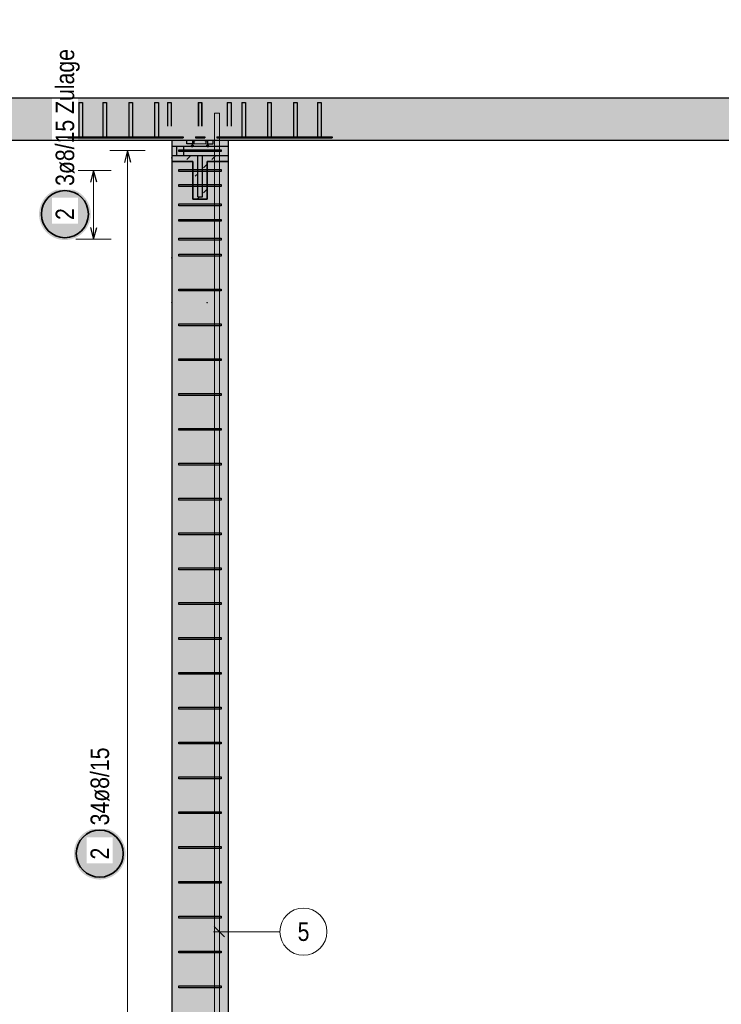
# Model space of a CAD drawing. Header units: millimetres. Extents: x -17.3 to 56.2, y -13.9 to 21.4.
# Tile 55 of 56: x 48.5 to 51.5, y -9.6 to -5.4. Entities that reach past the tile are written whole.
import ezdxf

# ---------------------------------------------------------------- set-up
doc = ezdxf.new("R2010")
doc.units = ezdxf.units.MM
doc.linetypes.add('HIDDEN', pattern=[0.375, 0.25, -0.125])
for name, color, linetype, lineweight in [('Achsen', 7, 'Continuous', 20), ('Bewehrung', 7, 'Continuous', 20), ('Geschnittene Kanten', 7, 'Continuous', 20), ('Schraffuren', 7, 'Continuous', 20)]:
    doc.layers.add(name, color=color, linetype=linetype, lineweight=lineweight)
doc.styles.add('Arial Narrow', font='ARIALN.TTF')

msp = doc.modelspace()

# ---------------------------------------------------------------- hatches: boundary and pattern name
at = {"layer": 'Achsen', "lineweight": 18, "true_color": 0x48a4ff}
for points in [[(49.265527, -5.894592), (49.265527, -5.917592), (49.205527, -5.917592), (49.205527, -5.894592), (49.225527, -5.892592), (49.245527, -5.892592)], [(49.355527, -5.917592), (49.355527, -5.957592), (49.115527, -5.957592), (49.115527, -5.917592)], [(49.245527, -6.132592), (49.245527, -5.957592), (49.225527, -5.957592), (49.225527, -6.132592)]]:
    msp.add_hatch(color=161, dxfattribs=at).paths.add_polyline_path(points)
at = {"layer": 'Achsen', "lineweight": 18}
h = msp.add_hatch(dxfattribs=at)
h.set_pattern_fill('punkt', color=5, scale=0.01, angle=135, style=0, pattern_type=2)
h.set_pattern_definition([(135, (0, 0), (-0.015909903, -0.015909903), [0, -0.0375])])
h.paths.add_polyline_path([(49.19988, -5.917592), (49.205527, -5.917592), (49.205527, -5.912287)])
h = msp.add_hatch(dxfattribs=at)
h.set_pattern_fill('punkt', color=5, scale=0.01, angle=45, style=0, pattern_type=2)
h.set_pattern_definition([(45, (0, 0), (-0.015909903, 0.015909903), [0, -0.0375])])
h.paths.add_polyline_path([(49.265527, -5.911946), (49.265527, -5.917592), (49.270832, -5.917592)])
at = {"layer": 'Achsen'}
h = msp.add_hatch(dxfattribs=at)
h.set_pattern_fill('uB', color=10, scale=0.01, angle=45, style=0, pattern_type=2)
h.set_pattern_definition([(45, (0, 0), (-0.106066, 0.106066), [0.025, -0.025]), (45, (-0.03536, 0.07071), (-0.106066, 0.106066), [0.025, -0.025, 0.025, -0.025])])
h.paths.add_polyline_path([(49.355527, -5.982592), (49.355527, -5.957592), (49.245527, -5.957592), (49.245527, -6.132592), (49.225527, -6.132592), (49.225527, -5.957592), (49.115527, -5.957592), (49.115527, -5.982592), (49.205527, -5.982592), (49.205527, -6.142592), (49.235527, -6.143558), (49.265527, -6.142592), (49.265527, -5.982592)])
at = {"layer": 'Bewehrung', "lineweight": 25, "true_color": 0xffffff}
for points in [[(48.771082, -6.206818), (48.771015, -6.202979), (48.770814, -6.199144), (48.770479, -6.19532), (48.770011, -6.191509), (48.769411, -6.187716), (48.768678, -6.183947), (48.767814, -6.180206), (48.766821, -6.176498), (48.765698, -6.172826), (48.764448, -6.169195), (48.763072, -6.165611), (48.761572, -6.162077), (48.759949, -6.158597), (48.758206, -6.155176), (48.756345, -6.151818), (48.754367, -6.148527), (48.752276, -6.145306), (48.750074, -6.142161), (48.747763, -6.139095), (48.745347, -6.136111), (48.742828, -6.133213), (48.740209, -6.130405), (48.737494, -6.12769), (48.734686, -6.125072), (48.731788, -6.122553), (48.728805, -6.120136), (48.725738, -6.117826), (48.722593, -6.115624), (48.719373, -6.113532), (48.716082, -6.111555), (48.712724, -6.109693), (48.709303, -6.10795), (48.705823, -6.106328), (48.702289, -6.104827), (48.698704, -6.103451), (48.695074, -6.102201), (48.691402, -6.101079), (48.687693, -6.100085), (48.683952, -6.099221), (48.680183, -6.098489), (48.676391, -6.097888), (48.67258, -6.09742), (48.668755, -6.097086), (48.664921, -6.096885), (48.661082, -6.096818), (48.657243, -6.096885), (48.653409, -6.097086), (48.649584, -6.09742), (48.645773, -6.097888), (48.64198, -6.098489), (48.638212, -6.099221), (48.63447, -6.100085), (48.630762, -6.101079), (48.62709, -6.102201), (48.62346, -6.103451), (48.619875, -6.104827), (48.616341, -6.106328), (48.612861, -6.10795), (48.60944, -6.109693), (48.606082, -6.111555), (48.602791, -6.113532), (48.599571, -6.115624), (48.596425, -6.117826), (48.593359, -6.120136), (48.590375, -6.122553), (48.587477, -6.125072), (48.584669, -6.12769), (48.581954, -6.130405), (48.579336, -6.133213), (48.576817, -6.136111), (48.574401, -6.139095), (48.57209, -6.142161), (48.569888, -6.145306), (48.567797, -6.148527), (48.565819, -6.151818), (48.563958, -6.155176), (48.562214, -6.158597), (48.560592, -6.162077), (48.559092, -6.165611), (48.557716, -6.169195), (48.556466, -6.172826), (48.555343, -6.176498), (48.554349, -6.180206), (48.553486, -6.183947), (48.552753, -6.187716), (48.552152, -6.191509), (48.551684, -6.19532), (48.55135, -6.199144), (48.551149, -6.202979), (48.551082, -6.206818), (48.551149, -6.210657), (48.55135, -6.214491), (48.551684, -6.218316), (48.552152, -6.222127), (48.552753, -6.225919), (48.553486, -6.229688), (48.554349, -6.233429), (48.555343, -6.237138), (48.556466, -6.24081), (48.557716, -6.24444), (48.559092, -6.248024), (48.560592, -6.251559), (48.562214, -6.255038), (48.563958, -6.25846), (48.565819, -6.261818), (48.567797, -6.265109), (48.569888, -6.268329), (48.57209, -6.271474), (48.574401, -6.27454), (48.576817, -6.277524), (48.579336, -6.280422), (48.581954, -6.28323), (48.584669, -6.285945), (48.587477, -6.288564), (48.590375, -6.291083), (48.593359, -6.293499), (48.596425, -6.29581), (48.599571, -6.298012), (48.602791, -6.300103), (48.606082, -6.30208), (48.60944, -6.303942), (48.612861, -6.305685), (48.616341, -6.307308), (48.619875, -6.308808), (48.62346, -6.310184), (48.62709, -6.311434), (48.630762, -6.312556), (48.63447, -6.31355), (48.638212, -6.314414), (48.64198, -6.315146), (48.645773, -6.315747), (48.649584, -6.316215), (48.653409, -6.31655), (48.657243, -6.316751), (48.661082, -6.316818), (48.664921, -6.316751), (48.668755, -6.31655), (48.67258, -6.316215), (48.676391, -6.315747), (48.680183, -6.315146), (48.683952, -6.314414), (48.687693, -6.31355), (48.691402, -6.312556), (48.695074, -6.311434), (48.698704, -6.310184), (48.702289, -6.308808), (48.705823, -6.307308), (48.709303, -6.305685), (48.712724, -6.303942), (48.716082, -6.30208), (48.719373, -6.300103), (48.722593, -6.298012), (48.725738, -6.29581), (48.728805, -6.293499), (48.731788, -6.291083), (48.734686, -6.288564), (48.737494, -6.285945), (48.740209, -6.28323), (48.742828, -6.280422), (48.745347, -6.277524), (48.747763, -6.27454), (48.750074, -6.271474), (48.752276, -6.268329), (48.754367, -6.265109), (48.756345, -6.261818), (48.758206, -6.25846), (48.759949, -6.255038), (48.761572, -6.251559), (48.763072, -6.248024), (48.764448, -6.24444), (48.765698, -6.24081), (48.766821, -6.237138), (48.767814, -6.233429), (48.768678, -6.229688), (48.769411, -6.225919), (48.770011, -6.222127), (48.770479, -6.218316), (48.770814, -6.214491)], [(48.919407, -8.924592), (48.91934, -8.920753), (48.919139, -8.916918), (48.918804, -8.913093), (48.918336, -8.909283), (48.917736, -8.90549), (48.917003, -8.901721), (48.916139, -8.89798), (48.915146, -8.894272), (48.914023, -8.8906), (48.912773, -8.886969), (48.911397, -8.883385), (48.909897, -8.879851), (48.908274, -8.876371), (48.906531, -8.87295), (48.90467, -8.869592), (48.902692, -8.866301), (48.900601, -8.86308), (48.898399, -8.859935), (48.896088, -8.856869), (48.893672, -8.853885), (48.891153, -8.850987), (48.888534, -8.848179), (48.885819, -8.845464), (48.883011, -8.842846), (48.880114, -8.840327), (48.87713, -8.83791), (48.874063, -8.8356), (48.870918, -8.833397), (48.867698, -8.831306), (48.864407, -8.829329), (48.861049, -8.827467), (48.857628, -8.825724), (48.854148, -8.824102), (48.850614, -8.822601), (48.847029, -8.821225), (48.843399, -8.819975), (48.839727, -8.818853), (48.836018, -8.817859), (48.832277, -8.816995), (48.828508, -8.816263), (48.824716, -8.815662), (48.820905, -8.815194), (48.81708, -8.81486), (48.813246, -8.814659), (48.809407, -8.814592), (48.805568, -8.814659), (48.801734, -8.81486), (48.797909, -8.815194), (48.794098, -8.815662), (48.790306, -8.816263), (48.786537, -8.816995), (48.782796, -8.817859), (48.779087, -8.818853), (48.775415, -8.819975), (48.771785, -8.821225), (48.7682, -8.822601), (48.764666, -8.824102), (48.761186, -8.825724), (48.757765, -8.827467), (48.754407, -8.829329), (48.751116, -8.831306), (48.747896, -8.833397), (48.744751, -8.8356), (48.741684, -8.83791), (48.7387, -8.840327), (48.735803, -8.842846), (48.732995, -8.845464), (48.73028, -8.848179), (48.727661, -8.850987), (48.725142, -8.853885), (48.722726, -8.856869), (48.720415, -8.859935), (48.718213, -8.86308), (48.716122, -8.866301), (48.714144, -8.869592), (48.712283, -8.87295), (48.71054, -8.876371), (48.708917, -8.879851), (48.707417, -8.883385), (48.706041, -8.886969), (48.704791, -8.8906), (48.703668, -8.894272), (48.702674, -8.89798), (48.701811, -8.901721), (48.701078, -8.90549), (48.700477, -8.909283), (48.70001, -8.913093), (48.699675, -8.916918), (48.699474, -8.920753), (48.699407, -8.924592), (48.699474, -8.928431), (48.699675, -8.932265), (48.70001, -8.93609), (48.700477, -8.939901), (48.701078, -8.943693), (48.701811, -8.947462), (48.702674, -8.951203), (48.703668, -8.954912), (48.704791, -8.958583), (48.706041, -8.962214), (48.707417, -8.965798), (48.708917, -8.969333), (48.71054, -8.972812), (48.712283, -8.976233), (48.714144, -8.979592), (48.716122, -8.982883), (48.718213, -8.986103), (48.720415, -8.989248), (48.722726, -8.992314), (48.725142, -8.995298), (48.727661, -8.998196), (48.73028, -9.001004), (48.732995, -9.003719), (48.735803, -9.006338), (48.7387, -9.008857), (48.741684, -9.011273), (48.744751, -9.013583), (48.747896, -9.015786), (48.751116, -9.017877), (48.754407, -9.019854), (48.757765, -9.021716), (48.761186, -9.023459), (48.764666, -9.025082), (48.7682, -9.026582), (48.771785, -9.027958), (48.775415, -9.029208), (48.779087, -9.03033), (48.782796, -9.031324), (48.786537, -9.032188), (48.790306, -9.03292), (48.794098, -9.033521), (48.797909, -9.033989), (48.801734, -9.034324), (48.805568, -9.034525), (48.809407, -9.034592), (48.813246, -9.034525), (48.81708, -9.034324), (48.820905, -9.033989), (48.824716, -9.033521), (48.828508, -9.03292), (48.832277, -9.032188), (48.836018, -9.031324), (48.839727, -9.03033), (48.843399, -9.029208), (48.847029, -9.027958), (48.850614, -9.026582), (48.854148, -9.025082), (48.857628, -9.023459), (48.861049, -9.021716), (48.864407, -9.019854), (48.867698, -9.017877), (48.870918, -9.015786), (48.874063, -9.013583), (48.87713, -9.011273), (48.880114, -9.008857), (48.883011, -9.006338), (48.885819, -9.003719), (48.888534, -9.001004), (48.891153, -8.998196), (48.893672, -8.995298), (48.896088, -8.992314), (48.898399, -8.989248), (48.900601, -8.986103), (48.902692, -8.982883), (48.90467, -8.979592), (48.906531, -8.976233), (48.908274, -8.972812), (48.909897, -8.969333), (48.911397, -8.965798), (48.912773, -8.962214), (48.914023, -8.958583), (48.915146, -8.954912), (48.916139, -8.951203), (48.917003, -8.947462), (48.917736, -8.943693), (48.918336, -8.939901), (48.918804, -8.93609), (48.919139, -8.932265)]]:
    msp.add_hatch(color=7, dxfattribs=at).paths.add_polyline_path(points)
at = {"layer": 'Schraffuren', "lineweight": 13, "true_color": 0xd7ffd7}
for points in [[(54.433513, -5.892592), (54.433513, -5.712592), (48.31211, -5.712592), (48.31211, -5.892592)], [(49.355527, -12.142594), (49.355527, -5.892592), (49.115527, -5.892592), (49.115527, -12.142594)]]:
    msp.add_hatch(color=254, dxfattribs=at).paths.add_polyline_path(points)
at = {"layer": 'Schraffuren', "lineweight": 13, "true_color": 0x4682b4}
for points in [[(48.736527, -5.877592), (48.736527, -5.732592), (48.720527, -5.732592), (48.720527, -5.877592)], [(48.838527, -5.877592), (48.838527, -5.732592), (48.822527, -5.732592), (48.822527, -5.877592)], [(48.948527, -5.877592), (48.948527, -5.732592), (48.932527, -5.732592), (48.932527, -5.877592)], [(49.058527, -5.877592), (49.058527, -5.732592), (49.042527, -5.732592), (49.042527, -5.877592)], [(49.428527, -5.877592), (49.428527, -5.732592), (49.412527, -5.732592), (49.412527, -5.877592)], [(49.538527, -5.877592), (49.538527, -5.732592), (49.522527, -5.732592), (49.522527, -5.877592)], [(49.648527, -5.877592), (49.648527, -5.732592), (49.632527, -5.732592), (49.632527, -5.877592)], [(49.750527, -5.877592), (49.750527, -5.732592), (49.734527, -5.732592), (49.734527, -5.877592)], [(48.893527, -5.882592), (48.893527, -5.877592), (48.673527, -5.877592), (48.673527, -5.882592)], [(49.113527, -5.882592), (49.113527, -5.877592), (48.893527, -5.877592), (48.893527, -5.882592)], [(49.577527, -5.882592), (49.577527, -5.877592), (49.357527, -5.877592), (49.357527, -5.882592)], [(49.797527, -5.882592), (49.797527, -5.877592), (49.577527, -5.877592), (49.577527, -5.882592)]]:
    msp.add_hatch(color=145, dxfattribs=at).paths.add_polyline_path(points)

# ---------------------------------------------------------------- linework, layer by layer
at = {"color": 3, "linetype": 'HIDDEN', "lineweight": 25, "ltscale": 0.25}
for p, q in [((49.096712, -5.732592), (49.096712, -5.877592)), ((49.096712, -5.732592), (49.097321, -5.732592)), ((49.097321, -5.732592), (49.099055, -5.732592)), ((49.099055, -5.732592), (49.10165, -5.732592)), ((49.10165, -5.732592), (49.104712, -5.732592)), ((49.104712, -5.732592), (49.107773, -5.732592)), ((49.107773, -5.732592), (49.110369, -5.732592)), ((49.110369, -5.732592), (49.112103, -5.732592)), ((49.112103, -5.732592), (49.112712, -5.732592)), ((49.112712, -5.732592), (49.112712, -5.877592)), ((49.227527, -5.732592), (49.227527, -5.877592)), ((49.227527, -5.732592), (49.228136, -5.732592)), ((49.228136, -5.732592), (49.22987, -5.732592)), ((49.229036, -5.732592), (49.229036, -5.877592)), ((49.22987, -5.732592), (49.232465, -5.732592)), ((49.232465, -5.732592), (49.235527, -5.732592)), ((49.235527, -5.732592), (49.238588, -5.732592)), ((49.238588, -5.732592), (49.241183, -5.732592)), ((49.241183, -5.732592), (49.242918, -5.732592)), ((49.242017, -5.732592), (49.242017, -5.877592)), ((49.242918, -5.732592), (49.243527, -5.732592)), ((49.243527, -5.732592), (49.243527, -5.877592)), ((49.35127, -5.732592), (49.35127, -5.877592)), ((49.35127, -5.732592), (49.351879, -5.732592)), ((49.351879, -5.732592), (49.353613, -5.732592)), ((49.353613, -5.732592), (49.356209, -5.732592)), ((49.356209, -5.732592), (49.35927, -5.732592)), ((49.35927, -5.732592), (49.362332, -5.732592)), ((49.362332, -5.732592), (49.364927, -5.732592)), ((49.364927, -5.732592), (49.366661, -5.732592)), ((49.366661, -5.732592), (49.36727, -5.732592)), ((49.36727, -5.732592), (49.36727, -5.877592)), ((48.822527, -5.877592), (48.823136, -5.877592)), ((48.823136, -5.877592), (48.82487, -5.877592)), ((48.82487, -5.877592), (48.827465, -5.877592)), ((48.827465, -5.877592), (48.830527, -5.877592)), ((48.830527, -5.877592), (48.833588, -5.877592)), ((48.833588, -5.877592), (48.836183, -5.877592)), ((48.836183, -5.877592), (48.837918, -5.877592)), ((48.837918, -5.877592), (48.838527, -5.877592)), ((48.932527, -5.877592), (48.933136, -5.877592)), ((48.933136, -5.877592), (48.93487, -5.877592)), ((48.93487, -5.877592), (48.937465, -5.877592)), ((48.937465, -5.877592), (48.940527, -5.877592)), ((48.940527, -5.877592), (48.943588, -5.877592)), ((48.943588, -5.877592), (48.946183, -5.877592)), ((48.946183, -5.877592), (48.947918, -5.877592)), ((48.947918, -5.877592), (48.948527, -5.877592)), ((49.027565, -5.877592), (49.027565, -5.882592)), ((49.042527, -5.877592), (49.043136, -5.877592)), ((49.043136, -5.877592), (49.04487, -5.877592)), ((49.04487, -5.877592), (49.047465, -5.877592)), ((49.047465, -5.877592), (49.050527, -5.877592)), ((49.050527, -5.877592), (49.053588, -5.877592)), ((49.053588, -5.877592), (49.056183, -5.877592)), ((49.056183, -5.877592), (49.057918, -5.877592)), ((49.057918, -5.877592), (49.058527, -5.877592)), ((49.084134, -5.877592), (49.084134, -5.882592)), ((49.113527, -5.877592), (49.135117, -5.877592)), ((49.113527, -5.882592), (49.135117, -5.882592)), ((49.115527, -5.892592), (49.117832, -5.892592)), ((49.117832, -5.892592), (49.124661, -5.892592)), ((49.124661, -5.892592), (49.13575, -5.892592)), ((49.135117, -5.877592), (49.135117, -5.882592)), ((49.135117, -5.877592), (49.163402, -5.877592)), ((49.135117, -5.882592), (49.163402, -5.882592)), ((49.13575, -5.892592), (49.150674, -5.892592)), ((49.150674, -5.892592), (49.168858, -5.892592)), ((49.163402, -5.877592), (49.163402, -5.882592)), ((49.168858, -5.892592), (49.189605, -5.892592)), ((49.189605, -5.892592), (49.212116, -5.892592)), ((49.212116, -5.892592), (49.235527, -5.892592)), ((49.215527, -5.877592), (49.215527, -5.882592)), ((49.215527, -5.877592), (49.255527, -5.877592)), ((49.215527, -5.882592), (49.255527, -5.882592)), ((49.235527, -5.892592), (49.258937, -5.892592)), ((49.255527, -5.877592), (49.255527, -5.882592)), ((49.258937, -5.892592), (49.281449, -5.892592)), ((49.281449, -5.892592), (49.302195, -5.892592)), ((49.302195, -5.892592), (49.320379, -5.892592)), ((49.306237, -5.877592), (49.306237, -5.882592)), ((49.306237, -5.877592), (49.334522, -5.877592)), ((49.306237, -5.882592), (49.334522, -5.882592)), ((49.320379, -5.892592), (49.335303, -5.892592)), ((49.334522, -5.877592), (49.334522, -5.882592)), ((49.334522, -5.877592), (49.357527, -5.877592)), ((49.334522, -5.882592), (49.357527, -5.882592)), ((49.335303, -5.892592), (49.346392, -5.892592)), ((49.346392, -5.892592), (49.353221, -5.892592)), ((49.353221, -5.892592), (49.355527, -5.892592)), ((49.38692, -5.877592), (49.38692, -5.882592)), ((49.412527, -5.877592), (49.413136, -5.877592)), ((49.413136, -5.877592), (49.41487, -5.877592)), ((49.41487, -5.877592), (49.417465, -5.877592)), ((49.417465, -5.877592), (49.420527, -5.877592)), ((49.420527, -5.877592), (49.423588, -5.877592)), ((49.423588, -5.877592), (49.426183, -5.877592)), ((49.426183, -5.877592), (49.427918, -5.877592)), ((49.427918, -5.877592), (49.428527, -5.877592)), ((49.443488, -5.877592), (49.443488, -5.882592)), ((49.522527, -5.877592), (49.523136, -5.877592)), ((49.523136, -5.877592), (49.52487, -5.877592)), ((49.52487, -5.877592), (49.527465, -5.877592)), ((49.527465, -5.877592), (49.530527, -5.877592)), ((49.530527, -5.877592), (49.533588, -5.877592)), ((49.533588, -5.877592), (49.536183, -5.877592)), ((49.536183, -5.877592), (49.537918, -5.877592)), ((49.537918, -5.877592), (49.538527, -5.877592)), ((49.632527, -5.877592), (49.633136, -5.877592)), ((49.633136, -5.877592), (49.63487, -5.877592)), ((49.63487, -5.877592), (49.637465, -5.877592)), ((49.637465, -5.877592), (49.640527, -5.877592)), ((49.640527, -5.877592), (49.643588, -5.877592)), ((49.643588, -5.877592), (49.646183, -5.877592)), ((49.646183, -5.877592), (49.647918, -5.877592)), ((49.647918, -5.877592), (49.648527, -5.877592)), ((49.734527, -5.877592), (49.735136, -5.877592)), ((49.735136, -5.877592), (49.73687, -5.877592)), ((49.73687, -5.877592), (49.739465, -5.877592)), ((49.739465, -5.877592), (49.742527, -5.877592)), ((49.742527, -5.877592), (49.745588, -5.877592)), ((49.745588, -5.877592), (49.748183, -5.877592)), ((49.748183, -5.877592), (49.749918, -5.877592)), ((49.749918, -5.877592), (49.750527, -5.877592))]:
    msp.add_line(p, q, dxfattribs=at)
at = {"color": 9, "linetype": 'Continuous', "lineweight": 0}
for centre in [(49.115527, -6.582881), (49.265527, -6.582881)]:
    msp.add_circle(centre, 0.00111, dxfattribs=at)
at = {"layer": 'Achsen', "color": 3, "linetype": 'Continuous', "lineweight": 25}
for p, q in [((49.179527, -5.907592), (49.179527, -5.892592)), ((49.204527, -5.892592), (49.204527, -5.907592)), ((49.205527, -5.894592), (49.225527, -5.892592)), ((49.205527, -5.917592), (49.205527, -5.894592)), ((49.225527, -5.892592), (49.245527, -5.892592)), ((49.245527, -5.892592), (49.265527, -5.894592)), ((49.265527, -5.894592), (49.265527, -5.917592)), ((49.266527, -5.892592), (49.266527, -5.907592)), ((49.291527, -5.907592), (49.291527, -5.892592)), ((49.115527, -5.917592), (49.355527, -5.917592)), ((49.204527, -5.907592), (49.179527, -5.907592)), ((49.266527, -5.907592), (49.291527, -5.907592)), ((49.115527, -5.957592), (49.355527, -5.957592)), ((49.225527, -6.132592), (49.225527, -5.957592)), ((49.245527, -6.132592), (49.245527, -5.957592)), ((49.225527, -6.132592), (49.245527, -6.132592))]:
    msp.add_line(p, q, dxfattribs=at)
at = {"layer": 'Achsen', "color": 5, "linetype": 'HIDDEN', "lineweight": 18, "ltscale": 0.25}
for p, q in [((49.210527, -5.907592), (49.210527, -5.892592)), ((49.260527, -5.907592), (49.260527, -5.892592)), ((49.210527, -5.907592), (49.260527, -5.907592))]:
    msp.add_line(p, q, dxfattribs=at)
at = {"layer": 'Achsen', "color": 3, "linetype": 'HIDDEN', "lineweight": 25, "ltscale": 0.25}
for p, q in [((49.136361, -5.957592), (49.136361, -5.917592)), ((49.166361, -5.957592), (49.166361, -5.917592))]:
    msp.add_line(p, q, dxfattribs=at)
at = {"layer": 'Achsen', "color": 4, "linetype": 'Continuous', "lineweight": 50}
for p, q in [((49.19988, -5.917592), (49.205527, -5.912287)), ((49.19988, -5.917592), (49.205527, -5.917592)), ((49.205527, -5.917592), (49.205527, -5.912287)), ((49.265527, -5.911946), (49.270832, -5.917592)), ((49.265527, -5.911946), (49.265527, -5.917592)), ((49.265527, -5.917592), (49.270832, -5.917592))]:
    msp.add_line(p, q, dxfattribs=at)
at = {"layer": 'Achsen', "color": 2, "linetype": 'Continuous', "lineweight": 35}
for p, q in [((49.115527, -5.982592), (49.205527, -5.982592)), ((49.205527, -6.142592), (49.205527, -5.982592)), ((49.265527, -6.142592), (49.265527, -5.982592)), ((49.265527, -5.982592), (49.355527, -5.982592)), ((49.205527, -6.142592), (49.235527, -6.143558)), ((49.235527, -6.143558), (49.265527, -6.142592))]:
    msp.add_line(p, q, dxfattribs=at)
at = {"layer": 'Achsen', "color": 9, "linetype": 'Continuous', "lineweight": 0}
msp.add_circle((49.355527, -6.582594), 0.00111, dxfattribs=at)
at = {"layer": 'Bewehrung', "color": 9, "linetype": 'Continuous', "lineweight": 0}
for p, q in [((49.297527, -5.777306), (49.297527, -10.877306)), ((49.297527, -5.777306), (49.317527, -5.777306)), ((49.317527, -5.777306), (49.317527, -10.877306)), ((49.295422, -9.234223), (49.339631, -9.278402)), ((49.575091, -9.256224), (49.292527, -9.256321))]:
    msp.add_line(p, q, dxfattribs=at)
at = {"layer": 'Bewehrung', "color": 5, "linetype": 'Continuous', "lineweight": 18}
for p, q in [((49.0024, -5.936884), (48.8524, -5.936884)), ((48.9274, -10.823594), (48.9274, -5.936884)), ((48.85823, -6.021592), (48.70823, -6.021592)), ((48.78323, -6.021592), (48.78323, -6.313592)), ((48.70823, -6.313592), (48.85823, -6.313592))]:
    msp.add_line(p, q, dxfattribs=at)
at = {"layer": 'Bewehrung', "color": 3, "linetype": 'Continuous', "lineweight": 25}
for p, q in [((48.9274, -5.936884), (48.914003, -5.986884)), ((48.940798, -5.986884), (48.9274, -5.936884)), ((49.145527, -5.940884), (49.145527, -5.932884)), ((49.145527, -5.932884), (49.325547, -5.932884)), ((49.325547, -5.940884), (49.145527, -5.940884)), ((49.325547, -5.932884), (49.325547, -5.940884)), ((48.78323, -6.021592), (48.769833, -6.071592)), ((48.796628, -6.071592), (48.78323, -6.021592)), ((49.145527, -6.025592), (49.145527, -6.017592)), ((49.145527, -6.017592), (49.325547, -6.017592)), ((49.325547, -6.025592), (49.145527, -6.025592)), ((49.325547, -6.017592), (49.325547, -6.025592)), ((49.145527, -6.088966), (49.145527, -6.080966)), ((49.145527, -6.080966), (49.325547, -6.080966)), ((49.325547, -6.088966), (49.145527, -6.088966)), ((49.325547, -6.080966), (49.325547, -6.088966)), ((49.145527, -6.171592), (49.145527, -6.163592)), ((49.145527, -6.163592), (49.325547, -6.163592)), ((49.325547, -6.171592), (49.145527, -6.171592)), ((49.325547, -6.163592), (49.325547, -6.171592)), ((49.145527, -6.237048), (49.145527, -6.229048)), ((49.145527, -6.229048), (49.325547, -6.229048)), ((49.325547, -6.229048), (49.325547, -6.237048)), ((48.769833, -6.263592), (48.78323, -6.313592)), ((48.78323, -6.313592), (48.796628, -6.263592)), ((49.325547, -6.237048), (49.145527, -6.237048)), ((49.145527, -6.317592), (49.145527, -6.309592)), ((49.145527, -6.309592), (49.325547, -6.309592)), ((49.325547, -6.317592), (49.145527, -6.317592)), ((49.325547, -6.309592), (49.325547, -6.317592)), ((49.145527, -6.38513), (49.145527, -6.37713)), ((49.145527, -6.37713), (49.325547, -6.37713)), ((49.325547, -6.38513), (49.145527, -6.38513)), ((49.325547, -6.37713), (49.325547, -6.38513)), ((49.145527, -6.533213), (49.145527, -6.525213)), ((49.145527, -6.525213), (49.325547, -6.525213)), ((49.325547, -6.525213), (49.325547, -6.533213)), ((49.325547, -6.533213), (49.145527, -6.533213)), ((49.145527, -6.681295), (49.145527, -6.673295)), ((49.145527, -6.673295), (49.325547, -6.673295)), ((49.325547, -6.681295), (49.145527, -6.681295)), ((49.325547, -6.673295), (49.325547, -6.681295)), ((49.145527, -6.829377), (49.145527, -6.821377)), ((49.145527, -6.821377), (49.325547, -6.821377)), ((49.325547, -6.829377), (49.145527, -6.829377)), ((49.325547, -6.821377), (49.325547, -6.829377)), ((49.145527, -6.977459), (49.145527, -6.969459)), ((49.145527, -6.969459), (49.325547, -6.969459)), ((49.325547, -6.977459), (49.145527, -6.977459)), ((49.325547, -6.969459), (49.325547, -6.977459)), ((49.145527, -7.125541), (49.145527, -7.117541)), ((49.145527, -7.117541), (49.325547, -7.117541)), ((49.325547, -7.125541), (49.145527, -7.125541)), ((49.325547, -7.117541), (49.325547, -7.125541)), ((49.145527, -7.273623), (49.145527, -7.265623)), ((49.145527, -7.265623), (49.325547, -7.265623)), ((49.325547, -7.273623), (49.145527, -7.273623)), ((49.325547, -7.265623), (49.325547, -7.273623)), ((49.145527, -7.421705), (49.145527, -7.413705)), ((49.145527, -7.413705), (49.325547, -7.413705)), ((49.325547, -7.421705), (49.145527, -7.421705)), ((49.325547, -7.413705), (49.325547, -7.421705)), ((49.145527, -7.569787), (49.145527, -7.561787)), ((49.145527, -7.561787), (49.325547, -7.561787)), ((49.325547, -7.569787), (49.145527, -7.569787)), ((49.325547, -7.561787), (49.325547, -7.569787)), ((49.145527, -7.717869), (49.145527, -7.709869)), ((49.145527, -7.709869), (49.325547, -7.709869)), ((49.325547, -7.717869), (49.145527, -7.717869)), ((49.325547, -7.709869), (49.325547, -7.717869)), ((49.145527, -7.865951), (49.145527, -7.857951)), ((49.145527, -7.857951), (49.325547, -7.857951)), ((49.325547, -7.865951), (49.145527, -7.865951)), ((49.325547, -7.857951), (49.325547, -7.865951)), ((49.145527, -8.014034), (49.145527, -8.006034)), ((49.145527, -8.006034), (49.325547, -8.006034)), ((49.325547, -8.014034), (49.145527, -8.014034)), ((49.325547, -8.006034), (49.325547, -8.014034)), ((49.145527, -8.162116), (49.145527, -8.154116)), ((49.145527, -8.154116), (49.325547, -8.154116)), ((49.325547, -8.154116), (49.325547, -8.162116)), ((49.325547, -8.162116), (49.145527, -8.162116)), ((49.145527, -8.310198), (49.145527, -8.302198)), ((49.145527, -8.302198), (49.325547, -8.302198)), ((49.325547, -8.310198), (49.145527, -8.310198)), ((49.325547, -8.302198), (49.325547, -8.310198)), ((49.145527, -8.45828), (49.145527, -8.45028)), ((49.145527, -8.45028), (49.325547, -8.45028)), ((49.325547, -8.45028), (49.325547, -8.45828)), ((49.325547, -8.45828), (49.145527, -8.45828)), ((49.145527, -8.606362), (49.145527, -8.598362)), ((49.145527, -8.598362), (49.325547, -8.598362)), ((49.325547, -8.606362), (49.145527, -8.606362)), ((49.325547, -8.598362), (49.325547, -8.606362)), ((49.145527, -8.754444), (49.145527, -8.746444)), ((49.145527, -8.746444), (49.325547, -8.746444)), ((49.325547, -8.754444), (49.145527, -8.754444)), ((49.325547, -8.746444), (49.325547, -8.754444)), ((49.145527, -8.902526), (49.145527, -8.894526)), ((49.145527, -8.894526), (49.325547, -8.894526)), ((49.325547, -8.902526), (49.145527, -8.902526)), ((49.325547, -8.894526), (49.325547, -8.902526)), ((49.145527, -9.050608), (49.145527, -9.042608)), ((49.145527, -9.042608), (49.325547, -9.042608)), ((49.325547, -9.050608), (49.145527, -9.050608)), ((49.325547, -9.042608), (49.325547, -9.050608)), ((49.145527, -9.19869), (49.145527, -9.19069)), ((49.145527, -9.19069), (49.325547, -9.19069)), ((49.325547, -9.19869), (49.145527, -9.19869)), ((49.325547, -9.19069), (49.325547, -9.19869)), ((49.145527, -9.346773), (49.145527, -9.338773)), ((49.145527, -9.338773), (49.325547, -9.338773)), ((49.325547, -9.346773), (49.145527, -9.346773)), ((49.325547, -9.338773), (49.325547, -9.346773)), ((49.145527, -9.494855), (49.145527, -9.486855)), ((49.145527, -9.486855), (49.325547, -9.486855)), ((49.325547, -9.494855), (49.145527, -9.494855)), ((49.325547, -9.486855), (49.325547, -9.494855))]:
    msp.add_line(p, q, dxfattribs=at)
at = {"layer": 'Bewehrung', "color": 9, "linetype": 'Continuous', "lineweight": 0}
for centre, radius in [((49.115527, -5.967592), 0.00111), ((49.355527, -5.967592), 0.00111), ((49.115527, -6.392592), 0.00111), ((49.355527, -6.392592), 0.00111), ((49.675091, -9.25619), 0.1)]:
    msp.add_circle(centre, radius, dxfattribs=at)
at = {"layer": 'Bewehrung', "color": 2, "linetype": 'Continuous', "lineweight": 35}
for centre in [(48.661082, -6.206818), (48.809407, -8.924592)]:
    msp.add_circle(centre, 0.1, dxfattribs=at)
at = {"layer": 'Geschnittene Kanten', "color": 3, "linetype": 'Continuous', "lineweight": 25}
for p, q in [((48.822527, -5.732592), (48.822527, -5.877592)), ((48.822527, -5.732592), (48.838527, -5.732592)), ((48.838527, -5.732592), (48.838527, -5.877592)), ((48.932527, -5.732592), (48.932527, -5.877592)), ((48.932527, -5.732592), (48.948527, -5.732592)), ((48.948527, -5.732592), (48.948527, -5.877592)), ((49.042527, -5.732592), (49.042527, -5.877592)), ((49.042527, -5.732592), (49.058527, -5.732592)), ((49.058527, -5.732592), (49.058527, -5.877592)), ((49.412527, -5.732592), (49.412527, -5.877592)), ((49.412527, -5.732592), (49.428527, -5.732592)), ((49.428527, -5.732592), (49.428527, -5.877592)), ((49.522527, -5.732592), (49.522527, -5.877592)), ((49.522527, -5.732592), (49.538527, -5.732592)), ((49.538527, -5.732592), (49.538527, -5.877592)), ((49.632527, -5.732592), (49.632527, -5.877592)), ((49.632527, -5.732592), (49.648527, -5.732592)), ((49.648527, -5.732592), (49.648527, -5.877592)), ((49.734527, -5.732592), (49.734527, -5.877592)), ((49.734527, -5.732592), (49.750527, -5.732592)), ((49.750527, -5.732592), (49.750527, -5.877592)), ((48.838527, -5.877592), (48.893527, -5.877592)), ((48.893527, -5.877592), (48.932527, -5.877592)), ((48.893527, -5.882592), (49.113527, -5.882592)), ((48.948527, -5.877592), (49.042527, -5.877592)), ((49.058527, -5.877592), (49.113527, -5.877592)), ((49.113527, -5.877592), (49.113527, -5.882592)), ((49.115527, -5.892592), (49.115527, -12.142594)), ((49.355527, -5.892592), (49.355527, -12.142594)), ((49.355527, -5.892592), (53.175533, -5.892592)), ((49.357527, -5.877592), (49.357527, -5.882592)), ((49.357527, -5.877592), (49.412527, -5.877592)), ((49.357527, -5.882592), (49.577527, -5.882592)), ((49.428527, -5.877592), (49.522527, -5.877592)), ((49.538527, -5.877592), (49.577527, -5.877592)), ((49.577527, -5.877592), (49.632527, -5.877592)), ((49.577527, -5.882592), (49.797527, -5.882592)), ((49.648527, -5.877592), (49.734527, -5.877592)), ((49.750527, -5.877592), (49.797527, -5.877592)), ((49.797527, -5.877592), (49.797527, -5.882592))]:
    msp.add_line(p, q, dxfattribs=at)

# ---------------------------------------------------------------- texts
at = {"layer": 'Bewehrung', "color": 9, "lineweight": 0, "insert": (49.650285, -9.216815), "char_height": 0.07875, "attachment_point": 1, "line_spacing_factor": 0.9, "style": 'Arial Narrow'}
msp.add_mtext('5', dxfattribs=at)

# ---------------------------------------------------------------- next in the draw order: texts
at = {"layer": 'Bewehrung', "color": 2, "lineweight": 35, "char_height": 0.07875, "attachment_point": 1, "rotation": 90, "line_spacing_factor": 0.9, "style": 'Arial Narrow', "bg_fill": 3, "box_fill_scale": 1.2, "bg_fill_color": 256, "bg_fill_true_color": 13158600, "bg_fill_transparency": 0}
for s, insert in [('3ø8/15 Zulage', (48.621707, -6.086818)), ('2', (48.621707, -6.231624)), ('34ø8/15', (48.770032, -8.804592)), ('2', (48.770032, -8.949398))]:
    msp.add_mtext(s, dxfattribs=dict(at, insert=insert))

# ---------------------------------------------------------------- next in the draw order: linework, layer by layer
at = {"color": 3, "linetype": 'HIDDEN', "lineweight": 25, "ltscale": 0.25}
for p, q in [((48.720527, -5.877592), (48.721136, -5.877592)), ((48.721136, -5.877592), (48.72287, -5.877592)), ((48.72287, -5.877592), (48.725465, -5.877592)), ((48.725465, -5.877592), (48.728527, -5.877592)), ((48.728527, -5.877592), (48.731588, -5.877592)), ((48.731588, -5.877592), (48.734183, -5.877592)), ((48.734183, -5.877592), (48.735918, -5.877592)), ((48.735918, -5.877592), (48.736527, -5.877592))]:
    msp.add_line(p, q, dxfattribs=at)
at = {"layer": 'Geschnittene Kanten', "color": 3, "linetype": 'Continuous', "lineweight": 25}
for p, q in [((48.31211, -5.712592), (54.433513, -5.712592)), ((48.720527, -5.732592), (48.720527, -5.877592)), ((48.720527, -5.732592), (48.736527, -5.732592)), ((48.736527, -5.732592), (48.736527, -5.877592)), ((48.31211, -5.892592), (49.115527, -5.892592)), ((48.673527, -5.877592), (48.673527, -5.882592)), ((48.673527, -5.877592), (48.720527, -5.877592)), ((48.673527, -5.882592), (48.893527, -5.882592)), ((48.736527, -5.877592), (48.822527, -5.877592))]:
    msp.add_line(p, q, dxfattribs=at)

doc.saveas('drawing.dxf')
